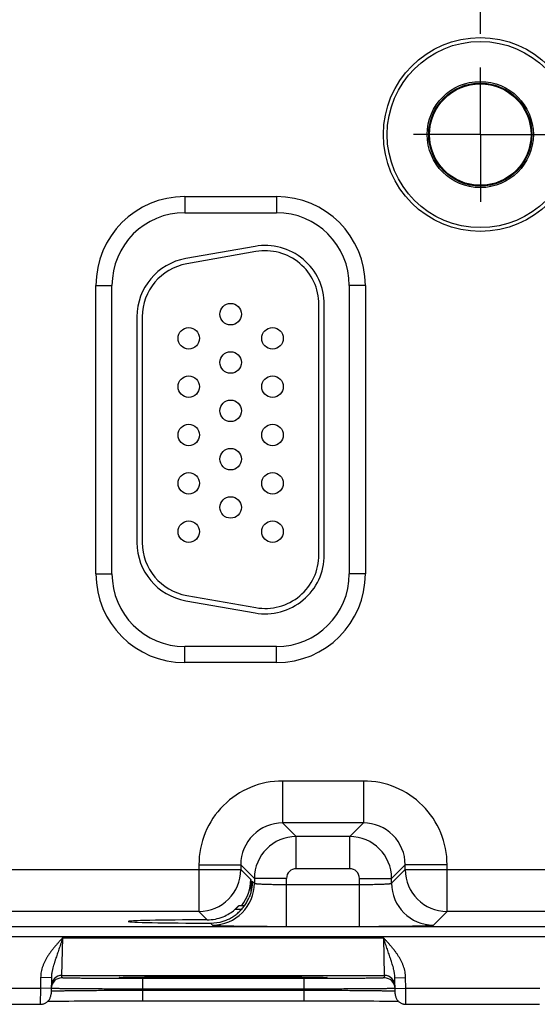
# Model space of a CAD drawing. Header units: inches. Extents: x 0 to 34, y 0 to 22.
# Tile 14 of 68: x 12 to 13, y 13.4 to 15.2. Entities that reach past the tile are written whole.
import ezdxf

# ---------------------------------------------------------------- set-up
doc = ezdxf.new("R2010")
doc.units = ezdxf.units.IN
doc.header["$LTSCALE"] = 1.87
doc.header["$MEASUREMENT"] = 0
doc.linetypes.add('CENTER', pattern=[0.6, 0.375, -0.075, 0.075, -0.075])
doc.layers.get('0').update_dxf_attribs({"linetype": 'CONTINUOUS'})
doc.layers.add('02___PRT_ALL_AXES', color=7, linetype='CONTINUOUS')
doc.layers.add('DIMENSIONS', color=7, linetype='CONTINUOUS')
doc.styles.get("Standard").update_dxf_attribs({"font": 'txt', "width": 0.8})
doc.dimstyles.new('DIMSTYLE_1', dxfattribs={"dimtxt": 0.125, "dimasz": 0.18, "dimexe": 0.18, "dimexo": 0.0625, "dimgap": 0.09, "dimtad": 0, "dimtih": 1, "dimtoh": 1, "dimdec": 3, "dimzin": 4, "dimdsep": 46, "dimtxsty": 'STANDARD', "dimblk": '_FILLED', "dimblk1": '_FILLED', "dimblk2": '_FILLED', "dimcen": 0.09, "dimadec": 0, "dimazin": 0, "dimtp": 0.01, "dimtm": 0.01, "dimtfac": 1, "dimtdec": 3, "dimtofl": 0, "dimtmove": 0, "dimatfit": 3, "dimldrblk": '_FILLED', "dimfxl": 1, "dimtolj": 1, "dimtzin": 4, "dimarcsym": 0})

# ---------------------------------------------------------------- blocks, each defined once
blk = doc.blocks.new('*D17')
at = {"layer": 'DIMENSIONS', "color": 2, "linetype": 'CONTINUOUS'}
blk.add_line((12.859, 15.1772), (12.859, 17.5261), dxfattribs=at)
at = {"layer": 'DIMENSIONS', "color": 2, "linetype": 'CONTINUOUS', "insert": (12.7965, 17.5886), "char_height": 0.125, "width": 1.425, "attachment_point": 1, "rotation": 90, "line_spacing_factor": 0.9}
blk.add_mtext('5.810{\\Ftxt.shx;\\W1.000000;\\H0.125000; }[147.57]', dxfattribs=at)
blk = doc.blocks.new('_FILLED')
at = {"color": 0, "linetype": 'BYBLOCK'}
blk.add_solid([(0, 0), (-1, 0.174), (-1, -0.174)], dxfattribs=at)

msp = doc.modelspace()

# ---------------------------------------------------------------- linework, layer by layer
at = {"color": 7, "linetype": 'CONTINUOUS'}
for p, q in [((12.3081, 14.8744), (12.4791, 14.8744)), ((12.3081, 14.8744), (12.3081, 14.8444)), ((12.4791, 14.8744), (12.4791, 14.8444)), ((12.3081, 14.8444), (12.4791, 14.8444)), ((12.439, 14.7817), (12.31, 14.759)), ((12.4408, 14.7719), (12.3118, 14.7491)), ((12.1426, 14.7089), (12.1726, 14.7089)), ((12.1426, 14.1719), (12.1426, 14.7089)), ((12.1726, 14.1719), (12.1726, 14.7089)), ((12.6447, 14.7089), (12.6147, 14.7089)), ((12.6147, 14.7089), (12.6147, 14.1719)), ((12.6447, 14.7089), (12.6447, 14.1719)), ((12.5581, 14.2074), (12.5581, 14.6734)), ((12.5681, 14.2074), (12.5681, 14.6734)), ((12.2191, 14.6506), (12.2191, 14.2301)), ((12.2291, 14.6506), (12.2291, 14.2301)), ((12.1426, 14.1719), (12.1726, 14.1719)), ((12.6447, 14.1719), (12.6147, 14.1719)), ((12.31, 14.1218), (12.439, 14.0991)), ((12.3118, 14.1316), (12.4408, 14.1089)), ((12.4791, 14.0364), (12.3081, 14.0364)), ((12.3081, 14.0064), (12.3081, 14.0364)), ((12.4791, 14.0064), (12.4791, 14.0364)), ((12.4791, 14.0064), (12.3081, 14.0064)), ((12.6408, 13.786), (12.4905, 13.786)), ((12.4905, 13.786), (12.4905, 13.708)), ((12.6408, 13.786), (12.6408, 13.708)), ((12.6408, 13.708), (12.4905, 13.708)), ((12.4905, 13.708), (12.5158, 13.6827)), ((12.6408, 13.708), (12.6154, 13.6827)), ((12.6154, 13.6827), (12.5158, 13.6827)), ((12.5158, 13.6227), (12.5158, 13.6827)), ((12.6154, 13.6227), (12.6154, 13.6827)), ((12.3345, 13.63), (12.4125, 13.63)), ((12.3345, 13.63), (12.3345, 13.543)), ((12.4125, 13.63), (12.4379, 13.6047)), ((12.4125, 13.63), (12.4125, 13.621)), ((12.7188, 13.63), (12.6934, 13.6047)), ((12.7968, 13.63), (12.7188, 13.63)), ((12.7188, 13.621), (12.7188, 13.63)), ((12.7968, 13.543), (12.7968, 13.63)), ((11.7888, 13.621), (12.4125, 13.621)), ((12.4125, 13.621), (12.431, 13.6025)), ((12.6154, 13.6227), (12.5158, 13.6227)), ((12.6934, 13.5956), (12.7188, 13.621)), ((12.7188, 13.621), (13.3425, 13.621)), ((12.431, 13.6025), (12.431, 13.5779)), ((12.4339, 13.5996), (12.4379, 13.5956)), ((12.4339, 13.5996), (12.4339, 13.5991)), ((12.4339, 13.5996), (12.4339, 13.5991)), ((12.4978, 13.6047), (12.4379, 13.6047)), ((12.4379, 13.6047), (12.4379, 13.5956)), ((12.4978, 13.5153), (12.4978, 13.6047)), ((12.4978, 13.5933), (12.6334, 13.5933)), ((12.6334, 13.6047), (12.6934, 13.6047)), ((12.6334, 13.5153), (12.6334, 13.6047)), ((12.6934, 13.5956), (12.6934, 13.6047)), ((12.4092, 13.5543), (12.4198, 13.5543)), ((12.3345, 13.543), (11.8668, 13.543)), ((12.3345, 13.543), (12.3501, 13.5274)), ((12.4135, 13.5465), (12.4012, 13.5465)), ((12.7714, 13.5177), (12.7968, 13.543)), ((13.2645, 13.543), (12.7968, 13.543)), ((10.0881, 13.5152), (13.7583, 13.5152)), ((12.3562, 13.5213), (12.3599, 13.5177)), ((12.4978, 13.5153), (12.6334, 13.5153)), ((10.0881, 13.4962), (13.7583, 13.4962)), ((12.0794, 13.424), (12.081, 13.494)), ((12.081, 13.494), (12.6783, 13.494)), ((12.6783, 13.494), (12.6799, 13.424)), ((12.0793, 13.4194), (12.0794, 13.424)), ((12.0794, 13.424), (12.6799, 13.424)), ((12.6799, 13.424), (12.68, 13.4194)), ((12.0397, 13.4199), (12.0393, 13.4001)), ((12.0597, 13.4196), (12.0397, 13.4199)), ((12.0597, 13.4196), (12.0591, 13.3898)), ((12.1882, 13.4201), (12.1883, 13.4201)), ((12.1883, 13.4201), (12.1884, 13.4201)), ((12.1884, 13.4201), (12.1886, 13.4202)), ((12.1886, 13.4202), (12.1889, 13.4202)), ((12.1889, 13.4202), (12.1892, 13.4202)), ((12.1892, 13.4202), (12.1898, 13.4202)), ((12.1898, 13.4202), (12.1905, 13.4203)), ((12.1905, 13.4203), (12.1916, 13.4203)), ((12.1916, 13.4203), (12.193, 13.4203)), ((12.193, 13.4203), (12.1952, 13.4204)), ((12.1952, 13.4204), (12.1982, 13.4205)), ((12.1982, 13.4205), (12.2014, 13.4206)), ((12.2014, 13.4206), (12.2053, 13.4206)), ((12.2053, 13.4206), (12.2102, 13.4207)), ((12.2102, 13.4207), (12.2161, 13.4208)), ((12.2161, 13.4208), (12.2232, 13.4209)), ((12.2232, 13.4209), (12.2294, 13.421)), ((12.53, 13.4181), (12.2293, 13.4181)), ((12.2293, 13.4181), (12.2293, 13.3984)), ((12.2294, 13.421), (12.2364, 13.421)), ((12.2364, 13.421), (12.2446, 13.4211)), ((12.2446, 13.4211), (12.2544, 13.4212)), ((12.2544, 13.4212), (12.2667, 13.4213)), ((12.2667, 13.4213), (12.2766, 13.4213)), ((12.2766, 13.4213), (12.2879, 13.4214)), ((12.2879, 13.4214), (12.3002, 13.4214)), ((12.3002, 13.4214), (12.313, 13.4215)), ((12.313, 13.4215), (12.3259, 13.4215)), ((12.3259, 13.4215), (12.3392, 13.4216)), ((12.3392, 13.4216), (12.3526, 13.4216)), ((12.3526, 13.4216), (12.3662, 13.4216)), ((12.3662, 13.4216), (12.3796, 13.4216)), ((12.3796, 13.4216), (12.3931, 13.4216)), ((12.3931, 13.4216), (12.4066, 13.4216)), ((12.4066, 13.4216), (12.4201, 13.4216)), ((12.4201, 13.4216), (12.4334, 13.4215)), ((12.4334, 13.4215), (12.4464, 13.4215)), ((12.4464, 13.4215), (12.459, 13.4214)), ((12.459, 13.4214), (12.4713, 13.4214)), ((12.4713, 13.4214), (12.4831, 13.4213)), ((12.4831, 13.4213), (12.4943, 13.4213)), ((12.4943, 13.4213), (12.5041, 13.4212)), ((12.5041, 13.4212), (12.5125, 13.4211)), ((12.5125, 13.4211), (12.523, 13.421)), ((12.523, 13.421), (12.5314, 13.4209)), ((12.53, 13.4181), (12.53, 13.3984)), ((12.5314, 13.4209), (12.5382, 13.4209)), ((12.5382, 13.4209), (12.5439, 13.4208)), ((12.5439, 13.4208), (12.5487, 13.4207)), ((12.5487, 13.4207), (12.5539, 13.4206)), ((12.5539, 13.4206), (12.558, 13.4206)), ((12.558, 13.4206), (12.5614, 13.4205)), ((12.5614, 13.4205), (12.5641, 13.4204)), ((12.5641, 13.4204), (12.5663, 13.4203)), ((12.5663, 13.4203), (12.5679, 13.4203)), ((12.5679, 13.4203), (12.5689, 13.4202)), ((12.5689, 13.4202), (12.5696, 13.4202)), ((12.5696, 13.4202), (12.5701, 13.4202)), ((12.5705, 13.4202), (12.5708, 13.4201)), ((12.5708, 13.4201), (12.5709, 13.4201)), ((12.6996, 13.4196), (12.7196, 13.4199)), ((12.7001, 13.3898), (12.6996, 13.4196)), ((12.7199, 13.4001), (12.7196, 13.4199)), ((11.7899, 13.4001), (12.0393, 13.4001)), ((12.0393, 13.4001), (12.0391, 13.3701)), ((12.0593, 13.3998), (12.0393, 13.4001)), ((12.0592, 13.3948), (12.0593, 13.3949)), ((12.0594, 13.3997), (12.0593, 13.3997)), ((12.2292, 13.3965), (12.2293, 13.3984)), ((12.2292, 13.3965), (12.53, 13.3965)), ((12.2292, 13.3965), (12.2292, 13.3768)), ((12.53, 13.3984), (12.2293, 13.3984)), ((12.53, 13.3965), (12.53, 13.3984)), ((12.53, 13.3965), (12.53, 13.3768)), ((12.6999, 13.3997), (12.6998, 13.3997)), ((12.6999, 13.3998), (12.7199, 13.4001)), ((12.6999, 13.3949), (12.7, 13.3948)), ((12.7199, 13.4001), (12.9693, 13.4001)), ((12.7201, 13.3701), (12.7199, 13.4001)), ((11.7901, 13.3701), (12.0391, 13.3701)), ((12.0531, 13.3758), (12.0563, 13.3758)), ((12.0563, 13.3758), (12.0608, 13.3759)), ((12.0608, 13.3759), (12.0651, 13.376)), ((12.0651, 13.376), (12.0703, 13.3761)), ((12.0703, 13.3761), (12.0765, 13.3762)), ((12.0765, 13.3762), (12.0837, 13.3762)), ((12.0837, 13.3762), (12.0922, 13.3763)), ((12.0922, 13.3763), (12.1022, 13.3764)), ((12.1022, 13.3764), (12.111, 13.3765)), ((12.111, 13.3765), (12.1211, 13.3765)), ((12.1211, 13.3765), (12.1327, 13.3766)), ((12.1327, 13.3766), (12.1463, 13.3767)), ((12.1463, 13.3767), (12.1572, 13.3767)), ((12.1572, 13.3767), (12.1695, 13.3767)), ((12.1695, 13.3767), (12.1827, 13.3768)), ((12.1827, 13.3768), (12.1959, 13.3768)), ((12.1959, 13.3768), (12.2092, 13.3768)), ((12.2092, 13.3768), (12.2227, 13.3768)), ((12.2227, 13.3768), (12.53, 13.3768)), ((12.53, 13.3768), (12.5433, 13.3768)), ((12.5433, 13.3768), (12.5567, 13.3768)), ((12.5567, 13.3768), (12.5699, 13.3768)), ((12.5699, 13.3768), (12.583, 13.3768)), ((12.583, 13.3768), (12.5957, 13.3767)), ((12.5957, 13.3767), (12.6082, 13.3767)), ((12.6082, 13.3767), (12.6202, 13.3766)), ((12.6202, 13.3766), (12.6319, 13.3766)), ((12.6319, 13.3766), (12.6427, 13.3765)), ((12.6427, 13.3765), (12.6521, 13.3764)), ((12.6521, 13.3764), (12.6603, 13.3764)), ((12.6603, 13.3764), (12.6708, 13.3763)), ((12.6708, 13.3763), (12.6797, 13.3762)), ((12.6797, 13.3762), (12.687, 13.3761)), ((12.687, 13.3761), (12.6929, 13.376)), ((12.6929, 13.376), (12.6978, 13.3759)), ((12.6978, 13.3759), (12.7018, 13.3759)), ((12.7018, 13.3759), (12.7052, 13.3758)), ((12.7052, 13.3758), (12.7062, 13.3758)), ((12.7201, 13.3701), (12.9691, 13.3701))]:
    msp.add_line(p, q, dxfattribs=at)
for points in [[(12.1882, 13.4201), (12.1882, 13.4201), (12.1882, 13.4201), (12.1882, 13.4201)], [(12.5701, 13.4202), (12.5704, 13.4202), (12.5705, 13.4202)], [(12.5709, 13.4201), (12.5711, 13.4201), (12.5711, 13.4201), (12.5711, 13.4201)], [(12.0391, 13.3701), (12.0398, 13.3702), (12.041, 13.3702), (12.0422, 13.3704), (12.0434, 13.3706), (12.0446, 13.3709), (12.0458, 13.3713), (12.0469, 13.3717), (12.048, 13.3722), (12.0491, 13.3728), (12.0501, 13.3734), (12.0511, 13.3741), (12.0521, 13.3749), (12.053, 13.3757), (12.0538, 13.3766), (12.0546, 13.3775), (12.0554, 13.3784), (12.056, 13.3794), (12.0567, 13.3805), (12.0572, 13.3816), (12.0577, 13.3827), (12.0581, 13.3838), (12.0585, 13.385), (12.0587, 13.3862), (12.059, 13.3874), (12.0591, 13.3886), (12.0591, 13.3898)], [(12.7001, 13.3898), (12.7002, 13.3886), (12.7003, 13.3874), (12.7005, 13.3862), (12.7008, 13.385), (12.7011, 13.3838), (12.7016, 13.3827), (12.7021, 13.3816), (12.7026, 13.3805), (12.7032, 13.3794), (12.7039, 13.3784), (12.7046, 13.3775), (12.7054, 13.3766), (12.7063, 13.3757), (12.7072, 13.3749), (12.7082, 13.3741), (12.7092, 13.3734), (12.7102, 13.3728), (12.7113, 13.3722), (12.7124, 13.3717), (12.7135, 13.3713), (12.7147, 13.3709), (12.7158, 13.3706), (12.717, 13.3704), (12.7182, 13.3702), (12.7195, 13.3702), (12.7201, 13.3701)]]:
    msp.add_lwpolyline(points, dxfattribs=at)
for centre, radius in [((12.8586, 14.9899), 0.1805), ((12.8586, 14.9899), 0.1734), ((12.8586, 14.9899), 0.0989), ((12.8586, 14.9899), 0.096), ((12.8586, 14.9899), 0.0945), ((12.3936, 14.6554), 0.02), ((12.3156, 14.6104), 0.02), ((12.4716, 14.6104), 0.02), ((12.3936, 14.5654), 0.02), ((12.3156, 14.5204), 0.02), ((12.4716, 14.5204), 0.02), ((12.3936, 14.4754), 0.02), ((12.3156, 14.4304), 0.02), ((12.4716, 14.4304), 0.02), ((12.3936, 14.3854), 0.02), ((12.3156, 14.3404), 0.02), ((12.4716, 14.3404), 0.02), ((12.3936, 14.2954), 0.02), ((12.3156, 14.2504), 0.02), ((12.4716, 14.2504), 0.02)]:
    msp.add_circle(centre, radius, dxfattribs=at)
for centre, radius, start, end in [((12.3081, 14.7089), 0.1655, 90, 180), ((12.4791, 14.7089), 0.1655, 0, 90), ((12.3081, 14.7089), 0.1355, 90, 180), ((12.4791, 14.7089), 0.1355, 0, 90), ((12.4581, 14.6734), 0.11, 0, 100), ((12.4581, 14.6734), 0.1, 0, 100), ((12.3291, 14.6506), 0.11, 100, 180), ((12.3291, 14.6506), 0.1, 100, 180), ((12.3291, 14.2301), 0.11, 180, 260), ((12.3291, 14.2301), 0.1, 180, 260), ((12.4581, 14.2074), 0.11, 260, 360), ((12.4581, 14.2074), 0.1, 260, 360), ((12.3081, 14.1719), 0.1655, 180, 270), ((12.3081, 14.1719), 0.1355, 180, 270), ((12.4791, 14.1719), 0.1655, 270, 360), ((12.4791, 14.1719), 0.1355, 270, 360), ((12.4905, 13.63), 0.156, 89.9963, 180.0037), ((12.6408, 13.63), 0.156, 359.9963, 90.0037), ((12.4904, 13.6301), 0.0779, 89.9712, 180.0288), ((12.6408, 13.6301), 0.0779, 359.9712, 90.0288), ((12.5159, 13.6046), 0.078, 90.0153, 179.9847), ((12.6154, 13.6046), 0.078, 0.0153, 89.9847), ((12.3345, 13.621), 0.078, 270.0209, 359.9791), ((12.5158, 13.6047), 0.018, 89.9962, 180.0037), ((12.6154, 13.6047), 0.018, 359.9962, 90.0037), ((12.7968, 13.621), 0.078, 180.0209, 269.9791), ((12.3598, 13.5957), 0.078, 270.0209, 359.9791), ((12.7714, 13.5957), 0.078, 180.0209, 269.9791), ((12.3498, 13.606), 0.0786, 270.1847, 292.2821), ((12.3498, 13.606), 0.0786, 292.2666, 310.7845), ((12.3564, 13.5988), 0.0774, 269.8558, 287.4495), ((12.0794, 13.404), 0.02, 89.9987, 178.9988), ((12.6799, 13.404), 0.02, 1.0012, 90.0013), ((12.0793, 13.3994), 0.02, 89.9987, 178.7553), ((12.1928, 13.3395), 0.0808, 93.115, 93.2829), ((12.5664, 13.3375), 0.0828, 86.7202, 86.8827), ((12.68, 13.3994), 0.02, 1.2447, 90.0013), ((12.0793, 13.3994), 0.02, 178.7564, 179), ((12.68, 13.3994), 0.02, 1, 1.2436)]:
    msp.add_arc(centre, radius, start, end, dxfattribs=at)
for centre, major_axis, ratio, start_param, end_param in [((12.353, 13.6025), (-0.0552, 0.0552), 0.999695, -3.022827, -2.356347), ((12.3796, 13.5244), (0.1771, 0), 0.017455, 1.73829, 4.579802)]:
    msp.add_ellipse(centre, major_axis=major_axis, ratio=ratio, start_param=start_param, end_param=end_param, dxfattribs=at)
for points, knots in [([(12.4339, 13.5991), (12.4339, 13.5965), (12.4337, 13.5913), (12.4325, 13.5835), (12.4306, 13.5758), (12.4287, 13.5708), (12.4276, 13.5683)], [0, 0, 0, 0, 0.245882, 0.493457, 0.744406, 1, 1, 1, 1]), ([(12.4379, 13.5956), (12.4379, 13.5956), (12.4379, 13.5956), (12.4379, 13.5956), (12.438, 13.5955), (12.438, 13.5955), (12.4381, 13.5955), (12.4383, 13.5954), (12.4384, 13.5953), (12.4387, 13.5953), (12.4389, 13.5952), (12.4392, 13.5952), (12.4395, 13.5951), (12.44, 13.595), (12.4407, 13.5949), (12.4417, 13.5948), (12.4428, 13.5947), (12.444, 13.5946), (12.4453, 13.5945), (12.4468, 13.5944), (12.449, 13.5943), (12.452, 13.5941), (12.4559, 13.594), (12.4595, 13.5938), (12.4625, 13.5937), (12.4657, 13.5937), (12.4699, 13.5936), (12.4752, 13.5935), (12.4807, 13.5934), (12.4863, 13.5933), (12.492, 13.5933), (12.4959, 13.5933), (12.4978, 13.5933)], [0, 0, 0, 0, 0.001207, 0.001962, 0.002834, 0.003831, 0.004957, 0.007611, 0.010816, 0.014578, 0.018902, 0.023789, 0.02924, 0.035253, 0.048956, 0.064876, 0.08298, 0.10323, 0.12558, 0.149981, 0.176376, 0.234901, 0.300614, 0.372902, 0.411302, 0.451089, 0.534442, 0.622179, 0.713474, 0.807469, 0.903279, 1, 1, 1, 1]), ([(12.6334, 13.5933), (12.6354, 13.5933), (12.6392, 13.5933), (12.645, 13.5933), (12.6506, 13.5934), (12.6561, 13.5935), (12.6613, 13.5936), (12.6656, 13.5937), (12.6688, 13.5937), (12.6718, 13.5938), (12.6753, 13.594), (12.6793, 13.5941), (12.6823, 13.5943), (12.6845, 13.5944), (12.686, 13.5945), (12.6873, 13.5946), (12.6885, 13.5947), (12.6896, 13.5948), (12.6905, 13.5949), (12.6912, 13.595), (12.6917, 13.5951), (12.6921, 13.5952), (12.6924, 13.5952), (12.6926, 13.5953), (12.6928, 13.5953), (12.693, 13.5954), (12.6931, 13.5955), (12.6932, 13.5955), (12.6933, 13.5955), (12.6933, 13.5956), (12.6934, 13.5956), (12.6934, 13.5956), (12.6934, 13.5956)], [0, 0, 0, 0, 0.096721, 0.192531, 0.286526, 0.377821, 0.465558, 0.548911, 0.588698, 0.627098, 0.699386, 0.765099, 0.823624, 0.850019, 0.87442, 0.89677, 0.91702, 0.935124, 0.951044, 0.964747, 0.97076, 0.976211, 0.981098, 0.985422, 0.989184, 0.992389, 0.995043, 0.996169, 0.997166, 0.998038, 0.998793, 1, 1, 1, 1]), ([(12.3796, 13.5249), (12.381, 13.5253), (12.3836, 13.5262), (12.3875, 13.5278), (12.3913, 13.5296), (12.395, 13.5316), (12.3986, 13.5338), (12.402, 13.5361), (12.4053, 13.5387), (12.4085, 13.5414), (12.4115, 13.5443), (12.4143, 13.5473), (12.417, 13.5505), (12.4195, 13.5538), (12.4218, 13.5573), (12.424, 13.5609), (12.4259, 13.5645), (12.4271, 13.5671), (12.4276, 13.5683)], [0, 0, 0, 0, 0.062929, 0.125822, 0.188656, 0.251414, 0.314086, 0.376669, 0.439164, 0.501579, 0.563927, 0.626224, 0.688487, 0.750737, 0.812995, 0.87528, 0.93761, 1, 1, 1, 1]), ([(12.4012, 13.5465), (12.4017, 13.5469), (12.4024, 13.5476), (12.4033, 13.5484), (12.404, 13.5491), (12.4047, 13.5497), (12.4053, 13.5503), (12.4059, 13.5509), (12.4065, 13.5515), (12.407, 13.552), (12.4075, 13.5525), (12.4078, 13.5528), (12.408, 13.553), (12.4082, 13.5532), (12.4084, 13.5534), (12.4086, 13.5536), (12.4087, 13.5538), (12.4089, 13.5539), (12.409, 13.554), (12.409, 13.5541), (12.4091, 13.5541), (12.4091, 13.5542), (12.4092, 13.5542), (12.4092, 13.5542), (12.4092, 13.5542), (12.4092, 13.5542), (12.4092, 13.5543), (12.4092, 13.5543), (12.4092, 13.5543)], [0, 0, 0, 0, 0.173386, 0.258563, 0.342266, 0.424087, 0.503565, 0.580166, 0.653275, 0.722177, 0.786042, 0.815789, 0.843905, 0.870245, 0.894656, 0.916976, 0.937034, 0.954651, 0.969646, 0.976103, 0.981836, 0.986823, 0.991045, 0.994481, 0.997117, 0.998946, 0.999564, 1, 1, 1, 1]), ([(12.3599, 13.5177), (12.3599, 13.5177), (12.3599, 13.5176), (12.3599, 13.5176), (12.36, 13.5176), (12.3601, 13.5176), (12.3602, 13.5175), (12.3603, 13.5175), (12.3605, 13.5175), (12.3608, 13.5174), (12.3612, 13.5174), (12.3617, 13.5173), (12.3623, 13.5172), (12.363, 13.5172), (12.3637, 13.5171), (12.3645, 13.5171), (12.3654, 13.517), (12.3668, 13.5169), (12.3687, 13.5168), (12.3712, 13.5167), (12.3739, 13.5166), (12.377, 13.5165), (12.3804, 13.5164), (12.384, 13.5163), (12.3879, 13.5162), (12.3921, 13.5161), (12.3965, 13.5161), (12.4029, 13.5159), (12.4114, 13.5158), (12.4222, 13.5157), (12.4337, 13.5156), (12.4458, 13.5155), (12.4583, 13.5154), (12.4713, 13.5153), (12.4845, 13.5153), (12.4934, 13.5153), (12.4978, 13.5153)], [0, 0, 0, 0, 0.000163, 0.000356, 0.000838, 0.001455, 0.002212, 0.003109, 0.00415, 0.006665, 0.00976, 0.013432, 0.017681, 0.022505, 0.027903, 0.033872, 0.04041, 0.047512, 0.063391, 0.081469, 0.101707, 0.124062, 0.14848, 0.174901, 0.203262, 0.233502, 0.265548, 0.299322, 0.371734, 0.450067, 0.533574, 0.621478, 0.712943, 0.807113, 0.9031, 1, 1, 1, 1]), ([(12.6334, 13.5153), (12.6379, 13.5153), (12.6468, 13.5153), (12.66, 13.5153), (12.6729, 13.5154), (12.6855, 13.5155), (12.6976, 13.5156), (12.7091, 13.5157), (12.7199, 13.5158), (12.7284, 13.5159), (12.7347, 13.5161), (12.7391, 13.5161), (12.7433, 13.5162), (12.7472, 13.5163), (12.7509, 13.5164), (12.7542, 13.5165), (12.7573, 13.5166), (12.7601, 13.5167), (12.7626, 13.5168), (12.7645, 13.5169), (12.7658, 13.517), (12.7667, 13.5171), (12.7676, 13.5171), (12.7683, 13.5172), (12.769, 13.5172), (12.7696, 13.5173), (12.7701, 13.5174), (12.7705, 13.5174), (12.7708, 13.5175), (12.771, 13.5175), (12.7711, 13.5175), (12.7712, 13.5176), (12.7713, 13.5176), (12.7713, 13.5176), (12.7714, 13.5176), (12.7714, 13.5177), (12.7714, 13.5177)], [0, 0, 0, 0, 0.0969, 0.192887, 0.287057, 0.378522, 0.466426, 0.549933, 0.628266, 0.700678, 0.734452, 0.766498, 0.796738, 0.825099, 0.85152, 0.875938, 0.898293, 0.918531, 0.936609, 0.952488, 0.95959, 0.966128, 0.972097, 0.977495, 0.982319, 0.986568, 0.99024, 0.993335, 0.99585, 0.996891, 0.997788, 0.998545, 0.999162, 0.999644, 0.999837, 1, 1, 1, 1]), ([(12.081, 13.494), (12.0797, 13.4927), (12.0779, 13.4907), (12.0754, 13.4881), (12.073, 13.4854), (12.07, 13.482), (12.0664, 13.4779), (12.063, 13.4737), (12.0596, 13.4694), (12.0569, 13.4658), (12.0549, 13.4628), (12.0534, 13.4605), (12.052, 13.4582), (12.0506, 13.4559), (12.0493, 13.4535), (12.048, 13.4511), (12.0468, 13.4487), (12.0457, 13.4462), (12.0447, 13.4437), (12.0434, 13.4403), (12.042, 13.436), (12.0408, 13.4307), (12.0399, 13.4253), (12.0397, 13.4217), (12.0397, 13.4199)], [0, 0, 0, 0, 0.062502, 0.093753, 0.125005, 0.187507, 0.25001, 0.312513, 0.375016, 0.437518, 0.468771, 0.500023, 0.531275, 0.562527, 0.59378, 0.625032, 0.656284, 0.687536, 0.718788, 0.75004, 0.812534, 0.875025, 0.937514, 1, 1, 1, 1]), ([(12.081, 13.494), (12.0804, 13.4924), (12.0793, 13.4893), (12.0777, 13.4845), (12.0761, 13.4797), (12.0745, 13.475), (12.0729, 13.4703), (12.0713, 13.4657), (12.0697, 13.461), (12.0685, 13.4572), (12.0674, 13.4541), (12.0667, 13.4518), (12.066, 13.4496), (12.0653, 13.4473), (12.0646, 13.445), (12.0637, 13.442), (12.0628, 13.4389), (12.062, 13.4359), (12.0615, 13.4336), (12.061, 13.4313), (12.0606, 13.429), (12.0602, 13.4266), (12.0598, 13.4235), (12.0597, 13.4211), (12.0597, 13.4196)], [0, 0, 0, 0, 0.064934, 0.129755, 0.194354, 0.258636, 0.322517, 0.38594, 0.448867, 0.511286, 0.542311, 0.57322, 0.604019, 0.634715, 0.66532, 0.695845, 0.756707, 0.787075, 0.817423, 0.847767, 0.878122, 0.908507, 0.93894, 1, 1, 1, 1]), ([(12.6996, 13.4196), (12.6996, 13.4203), (12.6995, 13.4219), (12.6993, 13.4251), (12.6988, 13.4282), (12.6982, 13.4313), (12.6976, 13.4344), (12.6967, 13.4382), (12.6954, 13.4428), (12.694, 13.4473), (12.6928, 13.4511), (12.6918, 13.4541), (12.6908, 13.4572), (12.6895, 13.461), (12.6879, 13.4657), (12.6864, 13.4703), (12.6848, 13.475), (12.6831, 13.4797), (12.6815, 13.4845), (12.6799, 13.4893), (12.6788, 13.4924), (12.6783, 13.494)], [0, 0, 0, 0, 0.030581, 0.061074, 0.121881, 0.152241, 0.182584, 0.243294, 0.304158, 0.365286, 0.426781, 0.457689, 0.488714, 0.551134, 0.614061, 0.677483, 0.741365, 0.805646, 0.870245, 0.935066, 1, 1, 1, 1]), ([(12.7196, 13.4199), (12.7196, 13.4208), (12.7195, 13.4226), (12.7192, 13.4262), (12.7185, 13.4307), (12.7173, 13.436), (12.7156, 13.4412), (12.7136, 13.4462), (12.7113, 13.4511), (12.7087, 13.4559), (12.7059, 13.4606), (12.7029, 13.4651), (12.6996, 13.4694), (12.6963, 13.4737), (12.6928, 13.4779), (12.6893, 13.482), (12.6863, 13.4854), (12.6838, 13.4881), (12.6814, 13.4907), (12.6795, 13.4927), (12.6783, 13.494)], [0, 0, 0, 0, 0.031251, 0.062503, 0.124993, 0.187485, 0.249979, 0.312475, 0.374974, 0.437473, 0.499974, 0.562476, 0.624979, 0.687483, 0.749986, 0.81249, 0.874994, 0.906246, 0.937497, 1, 1, 1, 1]), ([(12.2293, 13.4181), (12.2244, 13.4181), (12.2146, 13.4181), (12.2001, 13.4181), (12.1859, 13.4181), (12.1721, 13.4181), (12.1588, 13.4182), (12.1462, 13.4183), (12.1362, 13.4183), (12.1286, 13.4184), (12.1233, 13.4184), (12.1182, 13.4185), (12.1134, 13.4185), (12.1089, 13.4186), (12.1047, 13.4186), (12.1007, 13.4187), (12.0971, 13.4187), (12.0938, 13.4188), (12.0908, 13.4189), (12.0886, 13.4189), (12.0869, 13.4189), (12.0858, 13.419), (12.0848, 13.419), (12.0838, 13.419), (12.083, 13.4191), (12.0822, 13.4191), (12.0815, 13.4191), (12.081, 13.4192), (12.0805, 13.4192), (12.0801, 13.4192), (12.0799, 13.4192), (12.0797, 13.4193), (12.0796, 13.4193), (12.0795, 13.4193), (12.0795, 13.4193), (12.0794, 13.4193), (12.0794, 13.4193), (12.0794, 13.4193), (12.0793, 13.4193), (12.0793, 13.4193), (12.0793, 13.4193), (12.0793, 13.4194), (12.0793, 13.4194)], [0, 0, 0, 0, 0.098017, 0.195091, 0.290285, 0.382681, 0.471394, 0.555561, 0.634378, 0.671538, 0.707078, 0.740917, 0.77297, 0.803158, 0.831411, 0.857662, 0.881847, 0.903903, 0.923783, 0.941441, 0.949423, 0.956832, 0.963664, 0.969916, 0.975584, 0.980666, 0.985158, 0.989057, 0.992361, 0.995068, 0.996198, 0.997178, 0.998009, 0.998692, 0.998978, 0.999228, 0.999441, 0.999619, 0.999761, 0.999819, 0.999869, 1, 1, 1, 1]), ([(12.3796, 13.4182), (12.3727, 13.4182), (12.3589, 13.4182), (12.3384, 13.4182), (12.3184, 13.4183), (12.2991, 13.4184), (12.2836, 13.4184), (12.2717, 13.4185), (12.2632, 13.4185), (12.255, 13.4186), (12.2473, 13.4187), (12.2399, 13.4187), (12.2329, 13.4188), (12.2263, 13.4189), (12.2202, 13.4189), (12.2145, 13.419), (12.2093, 13.4191), (12.2046, 13.4192), (12.2004, 13.4193), (12.1973, 13.4193), (12.195, 13.4194), (12.1935, 13.4194), (12.1921, 13.4195), (12.1909, 13.4195), (12.1899, 13.4196), (12.1893, 13.4196), (12.1888, 13.4196), (12.1884, 13.4196), (12.188, 13.4197), (12.1876, 13.4197), (12.1873, 13.4197), (12.187, 13.4197), (12.1867, 13.4197), (12.1866, 13.4198), (12.1864, 13.4198), (12.1863, 13.4198), (12.1863, 13.4198), (12.1862, 13.4198), (12.1861, 13.4198), (12.1861, 13.4198), (12.186, 13.4198), (12.186, 13.4199), (12.186, 13.4199), (12.1859, 13.4199), (12.1859, 13.4199), (12.1859, 13.4199), (12.1859, 13.4199), (12.1859, 13.4199), (12.1859, 13.4199), (12.1859, 13.4199), (12.186, 13.4199), (12.186, 13.4199), (12.186, 13.42), (12.1861, 13.42), (12.1861, 13.42), (12.1862, 13.42), (12.1863, 13.42), (12.1864, 13.42), (12.1866, 13.42), (12.1869, 13.4201), (12.1871, 13.4201), (12.1874, 13.4201), (12.1878, 13.4201), (12.188, 13.4201), (12.1881, 13.4202)], [0, 0, 0, 0, 0.106159, 0.21109, 0.313578, 0.412439, 0.506529, 0.551441, 0.594757, 0.636353, 0.676106, 0.713903, 0.749635, 0.783195, 0.814489, 0.843429, 0.869925, 0.893903, 0.915298, 0.934044, 0.942405, 0.950084, 0.957078, 0.96338, 0.968985, 0.971526, 0.97389, 0.976078, 0.97809, 0.979925, 0.981583, 0.983064, 0.984367, 0.985494, 0.985991, 0.986444, 0.986853, 0.987218, 0.987538, 0.987815, 0.988049, 0.988239, 0.988388, 0.988496, 0.988537, 0.988572, 0.988601, 0.988631, 0.988664, 0.988703, 0.988808, 0.988952, 0.989138, 0.989367, 0.989639, 0.989956, 0.990316, 0.991168, 0.992198, 0.993405, 0.994788, 0.996349, 0.998086, 1, 1, 1, 1]), ([(12.1884, 13.4202), (12.1886, 13.4202), (12.1891, 13.4202), (12.1903, 13.4203), (12.1919, 13.4203), (12.1942, 13.4204), (12.1968, 13.4205), (12.1998, 13.4205), (12.2032, 13.4206), (12.2068, 13.4207), (12.2124, 13.4208), (12.2202, 13.4209), (12.2304, 13.421), (12.2418, 13.4211), (12.2543, 13.4212), (12.2677, 13.4213), (12.2873, 13.4214), (12.3134, 13.4215), (12.346, 13.4216), (12.3683, 13.4216), (12.3796, 13.4216)], [0, 0, 0, 0, 0.003782, 0.008049, 0.018029, 0.029918, 0.043692, 0.059327, 0.076795, 0.096058, 0.117078, 0.164232, 0.217887, 0.27763, 0.342992, 0.413468, 0.488507, 0.649913, 0.822194, 1, 1, 1, 1]), ([(12.3796, 13.4216), (12.391, 13.4216), (12.4133, 13.4216), (12.4459, 13.4215), (12.472, 13.4214), (12.4915, 13.4213), (12.505, 13.4212), (12.5174, 13.4211), (12.5288, 13.421), (12.5391, 13.4209), (12.5468, 13.4208), (12.5524, 13.4207), (12.5561, 13.4206), (12.5594, 13.4205), (12.5624, 13.4205), (12.5651, 13.4204), (12.5673, 13.4203), (12.569, 13.4203), (12.5701, 13.4202), (12.5707, 13.4202), (12.5709, 13.4202)], [0, 0, 0, 0, 0.177808, 0.350093, 0.5115, 0.58654, 0.657016, 0.722378, 0.782121, 0.835775, 0.882929, 0.903948, 0.92321, 0.940677, 0.956313, 0.970085, 0.981972, 0.991951, 0.996218, 1, 1, 1, 1]), ([(12.5711, 13.4202), (12.5713, 13.4201), (12.5715, 13.4201), (12.5718, 13.4201), (12.5721, 13.4201), (12.5724, 13.4201), (12.5726, 13.42), (12.5728, 13.42), (12.573, 13.42), (12.5731, 13.42), (12.5732, 13.42), (12.5732, 13.42), (12.5732, 13.42), (12.5733, 13.4199), (12.5733, 13.4199), (12.5733, 13.4199), (12.5733, 13.4199), (12.5733, 13.4199), (12.5733, 13.4199), (12.5733, 13.4199), (12.5733, 13.4199), (12.5733, 13.4199), (12.5733, 13.4199), (12.5733, 13.4199), (12.5732, 13.4198), (12.5732, 13.4198), (12.5731, 13.4198), (12.5731, 13.4198), (12.573, 13.4198), (12.5729, 13.4198), (12.5728, 13.4198), (12.5727, 13.4198), (12.5725, 13.4197), (12.5723, 13.4197), (12.572, 13.4197), (12.5717, 13.4197), (12.5713, 13.4197), (12.5709, 13.4196), (12.5705, 13.4196), (12.57, 13.4196), (12.5693, 13.4196), (12.5684, 13.4195), (12.5671, 13.4195), (12.5658, 13.4194), (12.5643, 13.4194), (12.562, 13.4193), (12.5588, 13.4193), (12.5546, 13.4192), (12.55, 13.4191), (12.5448, 13.419), (12.5391, 13.4189), (12.533, 13.4189), (12.5264, 13.4188), (12.5194, 13.4187), (12.512, 13.4187), (12.5042, 13.4186), (12.4961, 13.4185), (12.4876, 13.4185), (12.4757, 13.4184), (12.4602, 13.4184), (12.4409, 13.4183), (12.4208, 13.4182), (12.4004, 13.4182), (12.3866, 13.4182), (12.3796, 13.4182)], [0, 0, 0, 0, 0.001915, 0.003652, 0.005213, 0.006597, 0.007804, 0.008834, 0.009687, 0.010047, 0.010363, 0.010636, 0.010865, 0.011052, 0.011196, 0.011301, 0.011341, 0.011374, 0.011403, 0.011433, 0.011467, 0.011508, 0.011616, 0.011764, 0.011955, 0.012188, 0.012464, 0.012785, 0.013149, 0.013558, 0.014011, 0.014508, 0.015635, 0.016938, 0.018419, 0.020077, 0.021911, 0.023922, 0.02611, 0.028473, 0.031013, 0.036618, 0.04292, 0.049913, 0.057592, 0.065953, 0.084696, 0.10609, 0.130069, 0.156564, 0.185503, 0.216797, 0.250357, 0.286088, 0.323885, 0.363638, 0.405234, 0.448551, 0.493464, 0.587554, 0.686416, 0.788907, 0.893839, 1, 1, 1, 1]), ([(12.68, 13.4194), (12.68, 13.4194), (12.6799, 13.4193), (12.6799, 13.4193), (12.6799, 13.4193), (12.6799, 13.4193), (12.6799, 13.4193), (12.6798, 13.4193), (12.6798, 13.4193), (12.6798, 13.4193), (12.6797, 13.4193), (12.6795, 13.4193), (12.6794, 13.4192), (12.6792, 13.4192), (12.6788, 13.4192), (12.6783, 13.4192), (12.6777, 13.4191), (12.677, 13.4191), (12.6763, 13.4191), (12.6754, 13.419), (12.6745, 13.419), (12.6735, 13.419), (12.6724, 13.4189), (12.6707, 13.4189), (12.6684, 13.4189), (12.6655, 13.4188), (12.6622, 13.4187), (12.6585, 13.4187), (12.6546, 13.4186), (12.6504, 13.4186), (12.6458, 13.4185), (12.641, 13.4185), (12.636, 13.4184), (12.6306, 13.4184), (12.6231, 13.4183), (12.6131, 13.4183), (12.6005, 13.4182), (12.5872, 13.4181), (12.5734, 13.4181), (12.5592, 13.4181), (12.5447, 13.4181), (12.5349, 13.4181), (12.53, 13.4181)], [0, 0, 0, 0, 0.000131, 0.000181, 0.000239, 0.000381, 0.000559, 0.000772, 0.001022, 0.001308, 0.001992, 0.002823, 0.003803, 0.004933, 0.00764, 0.010943, 0.014842, 0.019334, 0.024416, 0.030084, 0.036336, 0.043168, 0.050577, 0.058558, 0.076217, 0.096098, 0.118154, 0.142337, 0.168589, 0.196842, 0.22703, 0.259083, 0.292922, 0.328463, 0.365622, 0.444439, 0.528606, 0.617319, 0.709715, 0.804909, 0.901983, 1, 1, 1, 1]), ([(12.0593, 13.3949), (12.0594, 13.3949), (12.0594, 13.3949), (12.0595, 13.3949), (12.0597, 13.3949), (12.0599, 13.3949), (12.0603, 13.395), (12.0608, 13.395), (12.0613, 13.395), (12.062, 13.3951), (12.0628, 13.3951), (12.0637, 13.3951), (12.0646, 13.3952), (12.0661, 13.3952), (12.0682, 13.3953), (12.071, 13.3953), (12.0741, 13.3954), (12.0776, 13.3954), (12.0815, 13.3955), (12.0857, 13.3956), (12.0902, 13.3956), (12.095, 13.3957), (12.1021, 13.3958), (12.1116, 13.3959), (12.1238, 13.396), (12.137, 13.3961), (12.1511, 13.3962), (12.1658, 13.3963), (12.1812, 13.3963), (12.1969, 13.3964), (12.213, 13.3964), (12.2238, 13.3965), (12.2292, 13.3965)], [0, 0, 0, 0, 0.00052, 0.001181, 0.001985, 0.002931, 0.005252, 0.008142, 0.011601, 0.015628, 0.02022, 0.025374, 0.031088, 0.037358, 0.051553, 0.067928, 0.086444, 0.107059, 0.129725, 0.154392, 0.181001, 0.209492, 0.2398, 0.305582, 0.377742, 0.455617, 0.538491, 0.625604, 0.716154, 0.809309, 0.904215, 1, 1, 1, 1]), ([(12.2293, 13.3984), (12.2238, 13.3984), (12.213, 13.3984), (12.197, 13.3985), (12.1812, 13.3985), (12.1659, 13.3986), (12.1511, 13.3987), (12.1371, 13.3987), (12.1239, 13.3988), (12.1117, 13.3989), (12.1021, 13.399), (12.0951, 13.399), (12.0902, 13.3991), (12.0857, 13.3991), (12.0815, 13.3992), (12.0777, 13.3992), (12.0742, 13.3993), (12.0711, 13.3993), (12.0683, 13.3994), (12.0662, 13.3994), (12.0647, 13.3995), (12.0638, 13.3995), (12.0629, 13.3995), (12.0621, 13.3995), (12.0614, 13.3996), (12.0608, 13.3996), (12.0603, 13.3996), (12.06, 13.3996), (12.0598, 13.3996), (12.0596, 13.3997), (12.0595, 13.3997), (12.0595, 13.3997), (12.0594, 13.3997)], [0, 0, 0, 0, 0.095817, 0.190753, 0.283937, 0.37451, 0.461642, 0.54453, 0.622413, 0.694575, 0.760353, 0.790657, 0.819142, 0.845745, 0.870404, 0.893062, 0.913667, 0.932173, 0.948536, 0.962719, 0.968983, 0.974691, 0.979838, 0.984423, 0.988443, 0.991895, 0.994778, 0.99709, 0.998032, 0.998831, 0.999487, 1, 1, 1, 1]), ([(12.6998, 13.3997), (12.6998, 13.3997), (12.6997, 13.3997), (12.6996, 13.3997), (12.6995, 13.3996), (12.6993, 13.3996), (12.6989, 13.3996), (12.6984, 13.3996), (12.6978, 13.3996), (12.6972, 13.3995), (12.6964, 13.3995), (12.6955, 13.3995), (12.6945, 13.3995), (12.6931, 13.3994), (12.691, 13.3994), (12.6882, 13.3993), (12.6851, 13.3993), (12.6816, 13.3992), (12.6777, 13.3992), (12.6735, 13.3991), (12.669, 13.3991), (12.6642, 13.399), (12.6571, 13.399), (12.6476, 13.3989), (12.6354, 13.3988), (12.6222, 13.3987), (12.6082, 13.3987), (12.5934, 13.3986), (12.5781, 13.3985), (12.5623, 13.3985), (12.5462, 13.3984), (12.5354, 13.3984), (12.53, 13.3984)], [0, 0, 0, 0, 0.000513, 0.00117, 0.001969, 0.00291, 0.005223, 0.008105, 0.011558, 0.015577, 0.020162, 0.02531, 0.031018, 0.037282, 0.051466, 0.067829, 0.086334, 0.10694, 0.129598, 0.154257, 0.180859, 0.209345, 0.239649, 0.305427, 0.377589, 0.455472, 0.53836, 0.625491, 0.716064, 0.809247, 0.904183, 1, 1, 1, 1]), ([(12.53, 13.3965), (12.5355, 13.3965), (12.5463, 13.3964), (12.5623, 13.3964), (12.5781, 13.3963), (12.5934, 13.3963), (12.6082, 13.3962), (12.6222, 13.3961), (12.6354, 13.396), (12.6477, 13.3959), (12.6572, 13.3958), (12.6642, 13.3957), (12.6691, 13.3956), (12.6736, 13.3956), (12.6778, 13.3955), (12.6816, 13.3954), (12.6851, 13.3954), (12.6883, 13.3953), (12.691, 13.3953), (12.6931, 13.3952), (12.6946, 13.3952), (12.6956, 13.3951), (12.6965, 13.3951), (12.6972, 13.3951), (12.6979, 13.395), (12.6985, 13.395), (12.699, 13.395), (12.6993, 13.3949), (12.6996, 13.3949), (12.6997, 13.3949), (12.6998, 13.3949), (12.6999, 13.3949), (12.6999, 13.3949)], [0, 0, 0, 0, 0.095784, 0.19069, 0.283846, 0.374395, 0.461507, 0.544382, 0.622257, 0.694417, 0.760199, 0.790506, 0.818998, 0.845607, 0.870273, 0.89294, 0.913555, 0.932071, 0.948446, 0.962641, 0.968912, 0.974626, 0.97978, 0.984372, 0.988398, 0.991858, 0.994748, 0.997069, 0.998015, 0.998819, 0.99948, 1, 1, 1, 1])]:
    msp.add_open_spline(points, degree=3, knots=knots, dxfattribs=at)
msp.add_open_spline([(12.4339, 13.5991), (12.4339, 13.5991), (12.4339, 13.5991), (12.4339, 13.599)], degree=3, dxfattribs=at)
at = {"layer": '02___PRT_ALL_AXES', "color": 7, "linetype": 'CENTER'}
for q in [(12.859, 15.1147), (12.734, 14.9897), (12.984, 14.9897), (12.859, 14.8646)]:
    msp.add_line((12.859, 14.9897), q, dxfattribs=at)

# ---------------------------------------------------------------- dimensions: what is measured, and where the dimension line sits
at = {"layer": 'DIMENSIONS', "color": 2, "linetype": 'CONTINUOUS'}
dim = msp.add_ordinate_dim(feature_location=(12.859, 15.1772), offset=(0, 2.3489), dtype=1, origin=(7.049, 15.1147), dimstyle='DIMSTYLE_1', dxfattribs=at)
dim.commit()
dim.dimension.update_dxf_attribs({"geometry": '*D17', "text_midpoint": (12.859, 18.3011)})

doc.saveas('drawing.dxf')
